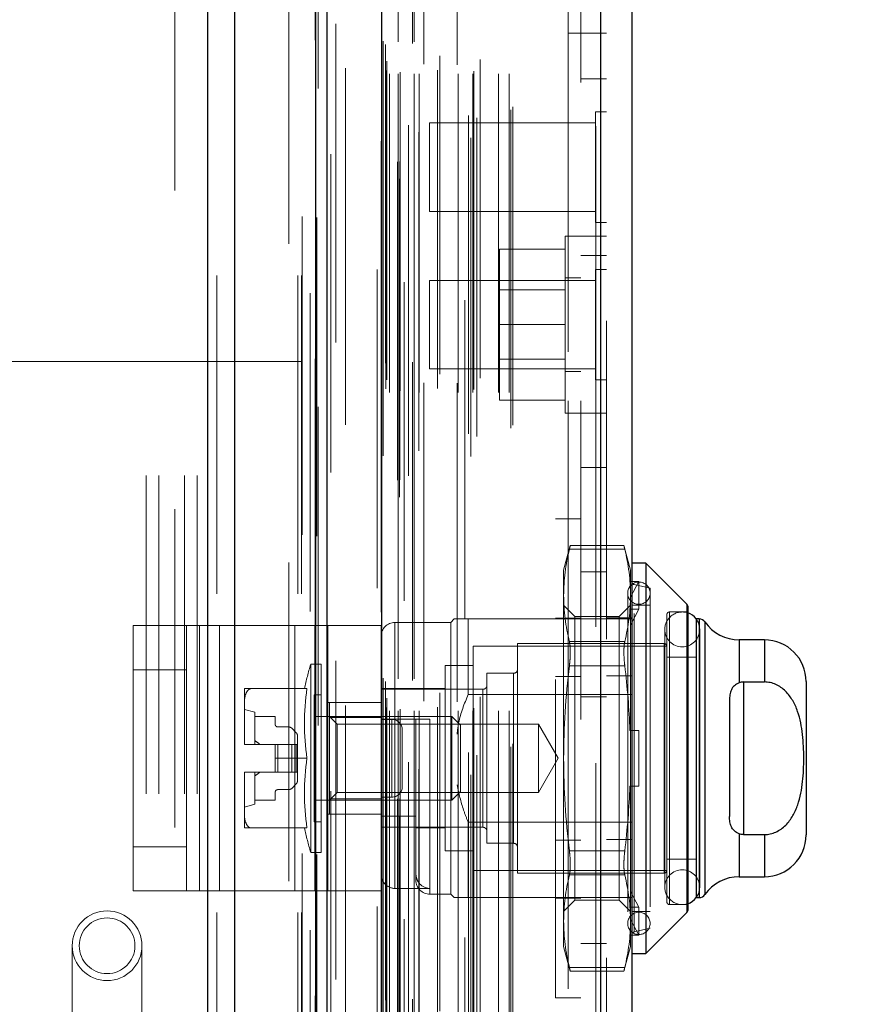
# Model space of a CAD drawing. Header units: inches. Extents: x 0.2 to 10.8, y 0.2 to 8.2.
# Tile 30 of 68: x 1.962 to 2.227, y 4.685 to 4.994. Entities that reach past the tile are written whole.
import ezdxf

# ---------------------------------------------------------------- set-up
doc = ezdxf.new("R2010")
doc.units = ezdxf.units.IN
doc.header["$MEASUREMENT"] = 0
doc.linetypes.add('HIDDEN', pattern=[0.07500000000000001, 0.05, -0.025])
doc.layers.add('DIMENSIONS', color=140, linetype='Continuous')
doc.styles.add('SLDTEXTSTYLE0', font='TXT', dxfattribs={"width": 0.7})
doc.dimstyles.new('SLDDIMSTYLE1', dxfattribs={"dimtxt": 0.0849609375, "dimasz": 0.13, "dimexe": 0, "dimexo": 0.0625, "dimgap": 0.021240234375, "dimtad": 0, "dimtih": 1, "dimtoh": 1, "dimlfac": 9, "dimrnd": 1e-09, "dimzin": 12, "dimdsep": 46, "dimtxsty": 'SLDTEXTSTYLE0', "dimsah": 1, "dimcen": 0.09, "dimadec": 0, "dimazin": 3, "dimtfac": 1, "dimtmove": 0, "dimatfit": 0, "dimfxl": 0, "dimfrac": 2, "dimtolj": 1, "dimtzin": 12, "dimarcsym": 0})

# ---------------------------------------------------------------- blocks, each defined once
blk = doc.blocks.new('_D_8')
at = {"layer": 'DIMENSIONS'}
for p, q in [((1.845469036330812, 4.656529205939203), (1.845469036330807, 5.869270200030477)), ((2.058875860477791, 5.200028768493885), (2.058875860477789, 5.869270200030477)), ((1.268433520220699, 5.744270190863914), (1.239903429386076, 5.744270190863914)), ((1.239903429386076, 5.744270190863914), (1.239903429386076, 5.609239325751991)), ((1.520902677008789, 5.744270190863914), (1.549432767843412, 5.744270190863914)), ((1.549432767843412, 5.744270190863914), (1.549432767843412, 5.609239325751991)), ((1.845469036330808, 5.744270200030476), (1.636034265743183, 5.744270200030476)), ((2.058875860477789, 5.744270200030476), (2.308875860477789, 5.744270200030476)), ((1.239903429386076, 5.609239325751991), (1.268433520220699, 5.609239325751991)), ((1.549432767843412, 5.609239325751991), (1.520902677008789, 5.609239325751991))]:
    blk.add_line(p, q, dxfattribs=at)
for points in [[(1.845469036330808, 5.744270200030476), (1.715469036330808, 5.764270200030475), (1.715469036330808, 5.724270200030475)], [(2.058875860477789, 5.744270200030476), (2.188875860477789, 5.724270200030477), (2.188875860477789, 5.764270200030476)]]:
    blk.add_solid(points, dxfattribs=at)
at = {"layer": 'DIMENSIONS', "char_height": 0.08333333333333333, "attachment_point": 1, "style": 'SLDTEXTSTYLE0'}
for s, insert in [('1.92', (1.26843352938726, 5.870712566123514)), ('48.8', (1.268433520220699, 5.716661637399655))]:
    blk.add_mtext(s, dxfattribs=dict(at, insert=insert))

msp = doc.modelspace()

# ---------------------------------------------------------------- linework, layer by layer
at = {"color": 7, "linetype": 'Continuous', "lineweight": 25}
for p, q in [((2.021441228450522, 3.013917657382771), (2.021441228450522, 5.163912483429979)), ((2.029926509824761, 3.013917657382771), (2.029926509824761, 5.162338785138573)), ((2.055361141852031, 3.013917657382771), (2.055361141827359, 5.150373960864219)), ((2.058875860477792, 3.013917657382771), (2.058875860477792, 5.150028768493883)), ((2.075946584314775, 5.115756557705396), (2.075946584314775, 3.048723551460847)), ((2.144641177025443, 5.103643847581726), (2.144641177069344, 3.060836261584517)), ((2.15455739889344, 5.099716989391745), (2.15455739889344, 3.064763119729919)), ((2.158931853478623, 4.823578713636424), (2.154557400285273, 4.823578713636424)), ((2.171798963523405, 4.810711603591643), (2.158931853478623, 4.823578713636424)), ((2.158931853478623, 4.823578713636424), (2.158931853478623, 4.7010940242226)), ((2.171798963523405, 4.810711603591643), (2.171798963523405, 4.713961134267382)), ((2.172055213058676, 4.810092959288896), (2.172055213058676, 4.714579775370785)), ((2.174679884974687, 4.80608090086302), (2.174679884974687, 4.718591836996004)), ((2.175667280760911, 4.80608090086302), (2.174719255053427, 4.80608090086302)), ((2.175667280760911, 4.80608090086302), (2.175667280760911, 4.718591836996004)), ((2.177462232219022, 4.805143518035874), (2.177462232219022, 4.71952921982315)), ((2.196114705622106, 4.799519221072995), (2.188231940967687, 4.799519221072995)), ((2.188231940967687, 4.799519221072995), (2.188231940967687, 4.78605172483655)), ((2.196114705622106, 4.799519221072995), (2.196114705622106, 4.786296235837)), ((2.189553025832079, 4.786296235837), (2.189553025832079, 4.738376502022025)), ((2.189553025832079, 4.786296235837), (2.196114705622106, 4.786296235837)), ((2.209238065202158, 4.786395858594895), (2.209238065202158, 4.738276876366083)), ((2.185178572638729, 4.780587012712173), (2.185178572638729, 4.744085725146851)), ((2.188231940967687, 4.738621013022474), (2.188231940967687, 4.72515351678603)), ((2.189553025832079, 4.738376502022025), (2.196114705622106, 4.738376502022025)), ((2.196114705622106, 4.738376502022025), (2.196114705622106, 4.72515351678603)), ((2.188231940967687, 4.72515351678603), (2.196114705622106, 4.72515351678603)), ((2.174719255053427, 4.718591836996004), (2.175667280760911, 4.718591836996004)), ((2.158931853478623, 4.7010940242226), (2.171798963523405, 4.713961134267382)), ((2.154557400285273, 4.7010940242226), (2.158931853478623, 4.7010940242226))]:
    msp.add_line(p, q, dxfattribs=at)
at = {"color": 7, "linetype": 'HIDDEN', "lineweight": 18}
for p, q in [((2.021441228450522, 5.163912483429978), (2.021441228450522, 3.013917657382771)), ((2.021441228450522, 5.163912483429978), (2.021441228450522, 3.013917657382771)), ((2.021441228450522, 3.013917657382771), (2.021441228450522, 5.163912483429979)), ((2.024269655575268, 3.013917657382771), (2.024269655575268, 5.162338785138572)), ((2.024269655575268, 3.013917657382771), (2.024269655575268, 5.162338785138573)), ((2.029926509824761, 3.013917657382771), (2.029926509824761, 5.162338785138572)), ((2.049704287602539, 3.013917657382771), (2.049704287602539, 5.150373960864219)), ((2.049704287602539, 3.013917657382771), (2.049704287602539, 5.150373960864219)), ((2.050875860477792, 3.013917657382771), (2.050875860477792, 5.150028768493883)), ((2.055361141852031, 3.013917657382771), (2.055361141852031, 5.150373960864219)), ((2.05570010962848, 3.032096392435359), (2.05570010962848, 5.13238371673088)), ((2.081580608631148, 3.044278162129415), (2.081580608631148, 5.120201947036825)), ((2.081580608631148, 3.044278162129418), (2.081580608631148, 5.120201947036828)), ((2.07455739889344, 5.115756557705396), (2.07455739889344, 3.048723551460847)), ((2.08101355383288, 3.049616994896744), (2.08101355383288, 5.114863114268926)), ((2.081693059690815, 3.049736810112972), (2.081693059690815, 5.11474329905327)), ((2.084430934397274, 3.051036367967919), (2.084430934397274, 5.113443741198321)), ((2.060040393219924, 3.052041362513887), (2.060040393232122, 5.112445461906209)), ((2.060040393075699, 3.052052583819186), (2.060040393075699, 5.112426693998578)), ((2.083107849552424, 5.111782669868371), (2.083107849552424, 3.052658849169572)), ((2.075810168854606, 5.108164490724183), (2.075810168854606, 3.056315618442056)), ((2.075845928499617, 3.056035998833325), (2.075845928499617, 5.108444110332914)), ((2.076447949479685, 3.057320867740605), (2.076447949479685, 5.107159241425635)), ((2.076447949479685, 3.057320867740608), (2.076447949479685, 5.107159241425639)), ((2.103997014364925, 3.057121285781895), (2.103997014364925, 5.107358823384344)), ((2.087628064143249, 3.058909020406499), (2.087628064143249, 5.105573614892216)), ((2.102088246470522, 5.106124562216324), (2.102088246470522, 3.058358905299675)), ((2.143251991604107, 5.103643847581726), (2.143251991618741, 3.060836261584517)), ((2.143251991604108, 3.060836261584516), (2.143251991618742, 5.103643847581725)), ((2.144641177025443, 3.060836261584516), (2.144641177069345, 5.103643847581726)), ((2.084472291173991, 3.061099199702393), (2.084472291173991, 5.103380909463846)), ((2.10587961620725, 3.063358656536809), (2.10587961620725, 5.101133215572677)), ((2.103217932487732, 3.06419116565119), (2.103217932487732, 5.100288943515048)), ((2.116573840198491, 3.06592767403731), (2.116573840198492, 5.098552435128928)), ((2.117150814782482, 3.06690197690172), (2.117150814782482, 5.09757813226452)), ((2.14655739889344, 5.099716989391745), (2.14655739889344, 3.064763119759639)), ((2.064622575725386, 3.067071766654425), (2.064622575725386, 5.097406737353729)), ((2.077342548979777, 3.078302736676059), (2.077342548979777, 5.08617737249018)), ((2.077342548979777, 3.078302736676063), (2.077342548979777, 5.086177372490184)), ((2.078466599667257, 3.077191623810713), (2.078466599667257, 5.087288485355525)), ((2.078466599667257, 3.077191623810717), (2.078466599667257, 5.087288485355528)), ((2.081231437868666, 5.087288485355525), (2.081231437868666, 3.077191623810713)), ((2.081231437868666, 3.077191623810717), (2.081231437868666, 5.087288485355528)), ((2.081786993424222, 3.077747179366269), (2.081786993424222, 5.08673292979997)), ((2.085675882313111, 5.08673292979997), (2.085675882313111, 3.077747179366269)), ((2.086231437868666, 3.077191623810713), (2.086231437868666, 5.087288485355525)), ((2.086231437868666, 5.087288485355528), (2.086231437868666, 3.077191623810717)), ((2.087795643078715, 3.077191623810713), (2.087795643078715, 5.087288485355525)), ((2.093527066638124, 3.078413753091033), (2.093527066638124, 5.086121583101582)), ((2.100023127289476, 3.077191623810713), (2.100023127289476, 5.087288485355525)), ((2.104616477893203, 3.077191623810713), (2.104616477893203, 5.087288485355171)), ((2.104899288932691, 3.078077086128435), (2.104899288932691, 5.086406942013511)), ((2.112662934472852, 3.077191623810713), (2.112662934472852, 5.087288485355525)), ((2.116039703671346, 3.077191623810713), (2.116039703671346, 5.087288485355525)), ((2.116039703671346, 3.077191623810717), (2.116039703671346, 5.087288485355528)), ((2.077668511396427, 3.081184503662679), (2.077668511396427, 5.08329561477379)), ((2.106918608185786, 3.081679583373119), (2.106918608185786, 5.082800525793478)), ((2.134557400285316, 4.989962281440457), (2.134557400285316, 5.08329561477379)), ((2.089248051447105, 5.080257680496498), (2.089248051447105, 3.08422425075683)), ((2.09425696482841, 3.082918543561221), (2.09425696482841, 5.081561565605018)), ((2.09425696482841, 3.082918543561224), (2.09425696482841, 5.081561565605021)), ((2.099664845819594, 5.080094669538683), (2.099664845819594, 3.084387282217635)), ((2.076519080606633, 3.087439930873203), (2.076519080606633, 5.077040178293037)), ((2.076519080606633, 3.087439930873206), (2.076519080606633, 5.07704017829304)), ((2.077248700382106, 3.086409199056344), (2.077248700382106, 5.078070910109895)), ((2.077248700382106, 3.086409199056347), (2.077248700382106, 5.078070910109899)), ((2.056084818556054, 5.07262508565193), (2.05608481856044, 3.091873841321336)), ((2.061596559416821, 3.092893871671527), (2.061596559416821, 5.071586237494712)), ((2.138557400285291, 5.061925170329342), (2.13855740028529, 4.989962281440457)), ((2.011098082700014, 5.040584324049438), (2.011098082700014, 4.617639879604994)), ((2.046875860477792, 3.123806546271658), (2.046875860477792, 5.040584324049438)), ((2.046875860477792, 3.123806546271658), (2.046875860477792, 5.040584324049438)), ((2.046875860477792, 3.12380654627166), (2.046875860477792, 5.040584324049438)), ((2.046875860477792, 3.12380654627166), (2.046875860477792, 5.040584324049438)), ((2.134557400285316, 3.174517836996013), (2.134557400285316, 4.989962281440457)), ((2.134557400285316, 4.989962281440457), (2.146557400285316, 4.989962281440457)), ((2.134557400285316, 3.174517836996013), (2.134557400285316, 4.989962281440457)), ((2.134557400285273, 4.989962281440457), (2.134557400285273, 3.174517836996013)), ((2.134557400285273, 4.989962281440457), (2.134557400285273, 3.174517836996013)), ((2.138557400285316, 3.174517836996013), (2.138557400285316, 4.989962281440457)), ((2.146557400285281, 4.975702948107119), (2.138557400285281, 4.975702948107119)), ((2.143085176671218, 4.965286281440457), (2.143085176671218, 4.930564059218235)), ((2.14655739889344, 4.965286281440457), (2.143085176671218, 4.965286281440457)), ((2.091001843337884, 4.961814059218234), (2.091001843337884, 4.934036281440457)), ((2.143085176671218, 4.961814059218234), (2.091001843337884, 4.961814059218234)), ((2.091001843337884, 4.934036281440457), (2.143085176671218, 4.934036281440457)), ((2.143085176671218, 4.930564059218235), (2.14655739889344, 4.930564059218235)), ((2.133557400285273, 4.926258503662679), (2.133557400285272, 4.898480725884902)), ((2.138557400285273, 4.926258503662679), (2.133557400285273, 4.926258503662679)), ((2.146557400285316, 4.926258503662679), (2.138557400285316, 4.926258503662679)), ((2.133557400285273, 4.922147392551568), (2.113001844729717, 4.922147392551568)), ((2.113001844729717, 4.922147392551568), (2.113001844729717, 4.898480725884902)), ((2.138557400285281, 4.920147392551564), (2.146557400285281, 4.920147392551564)), ((2.143085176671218, 4.915841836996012), (2.143085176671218, 4.88111961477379)), ((2.14655739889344, 4.915841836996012), (2.143085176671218, 4.915841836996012)), ((2.091001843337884, 4.91236961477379), (2.091001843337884, 4.884591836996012)), ((2.143085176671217, 4.91236961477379), (2.091001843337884, 4.91236961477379)), ((2.138557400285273, 4.913202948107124), (2.133557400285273, 4.913202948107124)), ((2.133557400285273, 4.909364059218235), (2.113001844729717, 4.909364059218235)), ((2.133557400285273, 4.898480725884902), (2.113001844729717, 4.898480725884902)), ((2.113001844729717, 4.898480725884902), (2.113001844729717, 4.874814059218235)), ((2.133557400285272, 4.898480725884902), (2.133557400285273, 4.870702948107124)), ((2.113001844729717, 4.887597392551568), (2.133557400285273, 4.887597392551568)), ((1.929264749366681, 4.886917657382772), (2.002098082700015, 4.886917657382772)), ((2.002098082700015, 4.151139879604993), (2.002098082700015, 4.886917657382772)), ((2.002098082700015, 4.886917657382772), (2.006098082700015, 4.886917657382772)), ((2.002098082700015, 4.151139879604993), (2.002098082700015, 4.886917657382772)), ((2.006098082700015, 4.151139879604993), (2.006098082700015, 4.886917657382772)), ((2.006098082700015, 4.886917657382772), (2.018098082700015, 4.886917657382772)), ((2.014098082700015, 4.151139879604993), (2.014098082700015, 4.886917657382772)), ((2.018098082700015, 4.151139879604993), (2.018098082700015, 4.886917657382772)), ((2.018098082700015, 4.886917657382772), (2.050875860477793, 4.886917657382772)), ((2.018098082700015, 4.151139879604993), (2.018098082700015, 4.886917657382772)), ((2.091001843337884, 4.884591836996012), (2.143085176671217, 4.884591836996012)), ((2.133557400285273, 4.88375850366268), (2.138557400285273, 4.88375850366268)), ((2.143085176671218, 4.88111961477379), (2.14655739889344, 4.88111961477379)), ((2.133557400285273, 4.874814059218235), (2.113001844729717, 4.874814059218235)), ((2.133557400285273, 4.870702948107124), (2.138557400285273, 4.870702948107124)), ((2.138557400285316, 4.870702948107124), (2.146557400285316, 4.870702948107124)), ((2.138557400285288, 4.853591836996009), (2.146557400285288, 4.853591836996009)), ((2.130557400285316, 4.68711414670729), (2.130557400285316, 4.837558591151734)), ((2.138557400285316, 4.837558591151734), (2.130557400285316, 4.837558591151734)), ((2.135207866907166, 4.8291738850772), (2.133122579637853, 4.821391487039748)), ((2.152061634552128, 4.8291738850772), (2.135180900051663, 4.8291738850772)), ((2.154119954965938, 4.821391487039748), (2.152034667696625, 4.8291738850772)), ((2.15230974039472, 4.828001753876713), (2.134932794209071, 4.828001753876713)), ((2.15230974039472, 4.828001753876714), (2.134932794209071, 4.828001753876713)), ((2.133122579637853, 4.821391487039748), (2.133122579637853, 4.813479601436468)), ((2.146557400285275, 4.820906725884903), (2.138557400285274, 4.820906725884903)), ((2.154119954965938, 4.821391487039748), (2.154119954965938, 4.813479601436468)), ((2.153947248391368, 4.817854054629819), (2.154119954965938, 4.81728969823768)), ((2.156744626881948, 4.817854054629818), (2.153947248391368, 4.817854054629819)), ((2.154119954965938, 4.812930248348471), (2.156744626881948, 4.817854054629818)), ((2.160244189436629, 4.815704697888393), (2.155235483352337, 4.816861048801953)), ((2.155235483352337, 4.707811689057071), (2.155235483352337, 4.816664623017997)), ((2.156744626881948, 4.809105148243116), (2.156744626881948, 4.817854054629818)), ((2.133122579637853, 4.813479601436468), (2.133122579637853, 4.762336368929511)), ((2.153245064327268, 4.814173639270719), (2.153245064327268, 4.710499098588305)), ((2.154119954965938, 4.813479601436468), (2.154119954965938, 4.771085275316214)), ((2.160244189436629, 4.815704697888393), (2.160244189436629, 4.708968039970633)), ((2.136674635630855, 4.806903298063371), (2.133122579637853, 4.810455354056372)), ((2.154119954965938, 4.810455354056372), (2.150567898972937, 4.806903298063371)), ((2.160244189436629, 4.810455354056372), (2.154557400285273, 4.810455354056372)), ((2.171798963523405, 4.713961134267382), (2.171798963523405, 4.810711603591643)), ((2.136674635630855, 4.806903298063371), (2.136674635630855, 4.717769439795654)), ((2.150567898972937, 4.806903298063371), (2.136674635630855, 4.806903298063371)), ((2.150567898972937, 4.806903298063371), (2.150567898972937, 4.717769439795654)), ((2.156744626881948, 4.809105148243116), (2.153947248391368, 4.809105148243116)), ((2.153947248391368, 4.809105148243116), (2.154119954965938, 4.808540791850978)), ((2.154119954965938, 4.80418134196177), (2.156744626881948, 4.809105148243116)), ((2.16549353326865, 4.80739323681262), (2.16549353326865, 4.717279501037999)), ((2.16636842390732, 4.716404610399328), (2.16636842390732, 4.808268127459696)), ((2.172055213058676, 4.808268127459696), (2.16636842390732, 4.808268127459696)), ((1.998039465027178, 4.720671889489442), (1.998039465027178, 4.804005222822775)), ((1.998039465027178, 4.804005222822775), (2.018875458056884, 4.804005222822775)), ((2.014706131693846, 4.720671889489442), (2.014706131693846, 4.804005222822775)), ((2.018875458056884, 4.720671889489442), (2.018875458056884, 4.804005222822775)), ((2.018875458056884, 4.804005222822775), (2.048732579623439, 4.804005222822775)), ((2.025124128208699, 4.720671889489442), (2.025124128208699, 4.804005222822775)), ((2.048732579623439, 4.720671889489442), (2.048732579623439, 4.804005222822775)), ((2.048732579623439, 4.804005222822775), (2.059150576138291, 4.804005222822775)), ((2.054981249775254, 4.720671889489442), (2.054981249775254, 4.804005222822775)), ((2.075817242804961, 4.804005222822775), (2.059150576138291, 4.804005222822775)), ((2.059150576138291, 4.804005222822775), (2.059150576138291, 4.720671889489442)), ((2.075817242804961, 4.804005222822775), (2.075817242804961, 4.720671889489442)), ((2.097689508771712, 4.804987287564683), (2.080191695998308, 4.804987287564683)), ((2.080191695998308, 4.721482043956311), (2.080191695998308, 4.804786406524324)), ((2.09878312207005, 4.80608090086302), (2.097689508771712, 4.804987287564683)), ((2.097689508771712, 4.804987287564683), (2.097689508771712, 4.719685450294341)), ((2.1031575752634, 4.80608090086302), (2.1031575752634, 4.782382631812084)), ((2.1031575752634, 4.80608090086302), (2.154557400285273, 4.80608090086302)), ((2.130557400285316, 4.806280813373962), (2.138557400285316, 4.806280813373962)), ((2.14655739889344, 4.806480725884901), (2.15455739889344, 4.806480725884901)), ((2.174719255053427, 4.80608090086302), (2.174679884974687, 4.80608090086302)), ((2.175667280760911, 4.718591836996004), (2.175667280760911, 4.80608090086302)), ((2.177462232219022, 4.71952921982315), (2.177462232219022, 4.805143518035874)), ((2.164876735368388, 4.802800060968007), (2.164876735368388, 4.721872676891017)), ((2.175812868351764, 4.721872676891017), (2.175812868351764, 4.802800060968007)), ((2.118686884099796, 4.798425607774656), (2.118686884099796, 4.726247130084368)), ((2.164618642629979, 4.798425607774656), (2.118686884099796, 4.798425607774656)), ((2.15230974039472, 4.798957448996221), (2.134932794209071, 4.79895744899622)), ((2.15230974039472, 4.79895744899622), (2.134932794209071, 4.79895744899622)), ((2.164618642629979, 4.726247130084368), (2.164618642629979, 4.798425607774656)), ((2.188231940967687, 4.78605172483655), (2.188231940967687, 4.799519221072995)), ((2.196114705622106, 4.786296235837), (2.196114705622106, 4.799519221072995)), ((2.104688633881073, 4.797550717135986), (2.104688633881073, 4.727122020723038)), ((2.16549353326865, 4.797550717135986), (2.104688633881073, 4.797550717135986)), ((2.05375129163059, 4.791863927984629), (2.05375129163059, 4.732808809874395)), ((2.057007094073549, 4.791863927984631), (2.05375129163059, 4.791863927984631)), ((2.057007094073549, 4.791863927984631), (2.057007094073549, 4.732808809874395)), ((2.095939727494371, 4.791426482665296), (2.095939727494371, 4.733246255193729)), ((2.104688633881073, 4.791426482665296), (2.095939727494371, 4.791426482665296)), ((2.174679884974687, 4.794051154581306), (2.16549353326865, 4.794051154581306)), ((2.014706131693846, 4.790116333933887), (1.998039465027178, 4.790116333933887)), ((2.109063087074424, 4.789020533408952), (2.109063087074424, 4.735652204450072)), ((2.11737454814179, 4.789020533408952), (2.109063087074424, 4.789020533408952)), ((2.11737454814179, 4.735652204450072), (2.11737454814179, 4.789020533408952)), ((2.15230974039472, 4.791380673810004), (2.134932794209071, 4.791380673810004)), ((2.15230974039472, 4.791380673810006), (2.134932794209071, 4.791380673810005)), ((2.130557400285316, 4.788002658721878), (2.138557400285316, 4.788002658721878)), ((2.14655739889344, 4.788202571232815), (2.15455739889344, 4.788202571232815)), ((2.189553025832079, 4.786296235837), (2.189553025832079, 4.738376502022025)), ((2.03294760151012, 4.784208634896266), (2.03294760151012, 4.779627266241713)), ((2.05256585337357, 4.784208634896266), (2.035050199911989, 4.784208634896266)), ((2.054819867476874, 4.782240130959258), (2.054819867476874, 4.742432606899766)), ((2.057007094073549, 4.782240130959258), (2.054819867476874, 4.782240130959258)), ((2.095939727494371, 4.784208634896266), (2.075817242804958, 4.784208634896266)), ((2.107750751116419, 4.783989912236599), (2.075817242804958, 4.783989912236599)), ((2.1031575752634, 4.782382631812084), (2.154557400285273, 4.782382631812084)), ((2.107750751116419, 4.740682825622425), (2.107750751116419, 4.783788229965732)), ((2.03294760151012, 4.779627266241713), (2.03294760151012, 4.766917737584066)), ((2.075817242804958, 4.779838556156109), (2.059150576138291, 4.779838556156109)), ((2.059631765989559, 4.779834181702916), (2.059631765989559, 4.7750918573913)), ((2.059631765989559, 4.779834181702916), (2.075817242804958, 4.779834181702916)), ((2.138557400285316, 4.781628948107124), (2.146557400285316, 4.781628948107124)), ((2.036228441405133, 4.776772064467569), (2.03294760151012, 4.77764695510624)), ((2.036228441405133, 4.776772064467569), (2.036228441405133, 4.766710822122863)), ((2.036228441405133, 4.775459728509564), (2.042571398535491, 4.775459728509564)), ((2.042571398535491, 4.775459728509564), (2.042571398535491, 4.773053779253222)), ((2.098067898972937, 4.775459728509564), (2.054819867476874, 4.775459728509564)), ((2.062000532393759, 4.773090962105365), (2.059631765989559, 4.775459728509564)), ((2.059631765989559, 4.7750918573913), (2.075817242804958, 4.7750918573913)), ((2.059631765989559, 4.7750918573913), (2.059631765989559, 4.749580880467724)), ((2.062000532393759, 4.773090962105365), (2.062000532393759, 4.751581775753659)), ((2.12524418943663, 4.773090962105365), (2.062000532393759, 4.773090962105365)), ((2.075817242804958, 4.774584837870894), (2.086753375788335, 4.774584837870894)), ((2.079150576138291, 4.774560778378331), (2.075817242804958, 4.774560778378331)), ((2.079150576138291, 4.750116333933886), (2.079150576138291, 4.774560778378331)), ((2.079150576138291, 4.774560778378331), (2.079150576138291, 4.750116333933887)), ((2.086753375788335, 4.744215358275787), (2.086753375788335, 4.774584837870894)), ((2.091127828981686, 4.774584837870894), (2.091127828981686, 4.719879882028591)), ((2.098067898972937, 4.775459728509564), (2.098067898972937, 4.74921300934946)), ((2.100751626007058, 4.772776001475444), (2.098067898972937, 4.775459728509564)), ((2.12524418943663, 4.773090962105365), (2.12524418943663, 4.751581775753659)), ((2.131453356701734, 4.762336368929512), (2.12524418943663, 4.773090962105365)), ((2.043446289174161, 4.772178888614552), (2.046839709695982, 4.772178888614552)), ((2.047767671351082, 4.771794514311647), (2.049186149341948, 4.770376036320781)), ((2.082483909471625, 4.75344966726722), (2.082483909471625, 4.771227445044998)), ((2.100751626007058, 4.772776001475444), (2.100751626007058, 4.75189673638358)), ((2.153947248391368, 4.771085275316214), (2.156744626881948, 4.771085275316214)), ((2.154119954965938, 4.75358746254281), (2.154119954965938, 4.771085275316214)), ((2.156744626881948, 4.75358746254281), (2.156744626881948, 4.771085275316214)), ((2.03294760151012, 4.766917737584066), (2.03294760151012, 4.766710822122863)), ((2.03294760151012, 4.766710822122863), (2.032948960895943, 4.766710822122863)), ((2.032948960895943, 4.766710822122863), (2.042571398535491, 4.766710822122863)), ((2.042571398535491, 4.766710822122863), (2.042571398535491, 4.762336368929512)), ((2.043446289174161, 4.766710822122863), (2.042571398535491, 4.766710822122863)), ((2.043446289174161, 4.766710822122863), (2.043446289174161, 4.757961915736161)), ((2.046839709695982, 4.766710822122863), (2.043446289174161, 4.766710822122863)), ((2.043446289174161, 4.766710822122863), (2.043446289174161, 4.757961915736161)), ((2.047767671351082, 4.766710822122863), (2.046839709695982, 4.766710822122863)), ((2.046839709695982, 4.766710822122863), (2.046839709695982, 4.757961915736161)), ((2.046839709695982, 4.766710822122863), (2.046839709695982, 4.757961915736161)), ((2.047767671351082, 4.766710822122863), (2.047767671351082, 4.757961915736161)), ((2.049186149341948, 4.766710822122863), (2.047767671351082, 4.766710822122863)), ((2.047767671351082, 4.766710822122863), (2.047767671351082, 4.757961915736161)), ((2.049186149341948, 4.766710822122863), (2.049186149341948, 4.757961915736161)), ((2.049570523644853, 4.766710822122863), (2.049186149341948, 4.766710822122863)), ((2.049186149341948, 4.766710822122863), (2.049186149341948, 4.757961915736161)), ((2.049570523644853, 4.76944807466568), (2.049570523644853, 4.766710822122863)), ((2.049570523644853, 4.766710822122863), (2.049570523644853, 4.757961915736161)), ((2.052565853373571, 4.762336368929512), (2.042571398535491, 4.762336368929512)), ((2.042571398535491, 4.757961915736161), (2.042571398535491, 4.762336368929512)), ((2.12524418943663, 4.751581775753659), (2.131453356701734, 4.762336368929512)), ((2.133122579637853, 4.762336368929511), (2.133122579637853, 4.711193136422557)), ((2.03294760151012, 4.757961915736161), (2.03294760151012, 4.757755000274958)), ((2.03294760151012, 4.757961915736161), (2.032948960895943, 4.757961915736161)), ((2.03294760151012, 4.757755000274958), (2.03294760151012, 4.745045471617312)), ((2.032948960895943, 4.757961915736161), (2.042571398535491, 4.757961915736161)), ((2.036228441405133, 4.757961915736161), (2.036228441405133, 4.747900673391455)), ((2.043446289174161, 4.757961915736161), (2.042571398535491, 4.757961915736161)), ((2.046839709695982, 4.757961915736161), (2.043446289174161, 4.757961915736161)), ((2.047767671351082, 4.757961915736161), (2.046839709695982, 4.757961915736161)), ((2.049186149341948, 4.757961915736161), (2.047767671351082, 4.757961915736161)), ((2.049570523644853, 4.757961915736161), (2.049186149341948, 4.757961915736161)), ((2.049570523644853, 4.757961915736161), (2.049570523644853, 4.755224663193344)), ((2.042571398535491, 4.751618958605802), (2.042571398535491, 4.74921300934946)), ((2.046839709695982, 4.752493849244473), (2.043446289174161, 4.752493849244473)), ((2.049186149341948, 4.754296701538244), (2.047767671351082, 4.752878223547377)), ((2.059631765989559, 4.74921300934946), (2.062000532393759, 4.751581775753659)), ((2.062000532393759, 4.751581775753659), (2.12524418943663, 4.751581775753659)), ((2.098067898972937, 4.74921300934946), (2.100751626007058, 4.75189673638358)), ((2.153947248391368, 4.75358746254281), (2.156744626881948, 4.75358746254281)), ((2.154119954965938, 4.75358746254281), (2.154119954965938, 4.711193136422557)), ((2.042571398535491, 4.74921300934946), (2.036228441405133, 4.74921300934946)), ((2.054819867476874, 4.74921300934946), (2.098067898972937, 4.74921300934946)), ((2.059631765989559, 4.749580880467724), (2.059631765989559, 4.744838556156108)), ((2.059631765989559, 4.749580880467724), (2.075817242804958, 4.749580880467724)), ((2.079150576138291, 4.750116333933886), (2.075817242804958, 4.750116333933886)), ((2.03294760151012, 4.747025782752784), (2.036228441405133, 4.747900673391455)), ((2.03294760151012, 4.745045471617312), (2.03294760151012, 4.740464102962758)), ((2.054819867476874, 4.742432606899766), (2.057007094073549, 4.742432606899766)), ((2.075817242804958, 4.744838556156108), (2.059150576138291, 4.744838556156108)), ((2.075817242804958, 4.744215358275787), (2.086753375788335, 4.744215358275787)), ((2.086753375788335, 4.744215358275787), (2.086753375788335, 4.726072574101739)), ((2.1031575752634, 4.742290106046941), (2.1031575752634, 4.718591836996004)), ((2.1031575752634, 4.742290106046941), (2.154557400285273, 4.742290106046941)), ((2.05256585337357, 4.740464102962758), (2.035050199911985, 4.740464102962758)), ((2.075817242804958, 4.740682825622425), (2.107750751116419, 4.740682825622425)), ((2.086753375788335, 4.740464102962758), (2.095939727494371, 4.740464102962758)), ((2.130557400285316, 4.736670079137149), (2.138557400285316, 4.736670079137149)), ((2.14655739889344, 4.736869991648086), (2.15455739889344, 4.736869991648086)), ((2.188231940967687, 4.72515351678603), (2.188231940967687, 4.738621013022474)), ((2.196114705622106, 4.72515351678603), (2.196114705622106, 4.738376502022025)), ((2.014706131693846, 4.734560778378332), (1.998039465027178, 4.734560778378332)), ((2.05375129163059, 4.732808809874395), (2.057007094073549, 4.732808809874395)), ((2.095939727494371, 4.733246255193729), (2.104688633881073, 4.733246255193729)), ((2.109063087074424, 4.735652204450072), (2.11737454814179, 4.735652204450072)), ((2.15230974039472, 4.733292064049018), (2.134932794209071, 4.733292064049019)), ((2.15230974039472, 4.73329206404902), (2.134932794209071, 4.733292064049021)), ((2.16549353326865, 4.730621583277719), (2.174679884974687, 4.730621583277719)), ((2.104688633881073, 4.727122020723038), (2.16549353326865, 4.727122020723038)), ((2.086753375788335, 4.726072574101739), (2.086753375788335, 4.724059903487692)), ((2.118686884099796, 4.726247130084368), (2.164618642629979, 4.726247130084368)), ((2.15230974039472, 4.725715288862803), (2.134932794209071, 4.725715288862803)), ((2.15230974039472, 4.725715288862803), (2.134932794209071, 4.725715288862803)), ((1.998039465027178, 4.720671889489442), (2.018875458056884, 4.720671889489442)), ((2.018875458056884, 4.720671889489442), (2.048732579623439, 4.720671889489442)), ((2.048732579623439, 4.720671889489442), (2.059150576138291, 4.720671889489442)), ((2.075817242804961, 4.720671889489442), (2.059150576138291, 4.720671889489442)), ((2.080191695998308, 4.721482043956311), (2.091127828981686, 4.721482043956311)), ((2.156744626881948, 4.715567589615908), (2.154119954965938, 4.720491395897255)), ((2.091127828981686, 4.719685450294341), (2.097689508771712, 4.719685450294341)), ((2.097689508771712, 4.719685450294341), (2.09878312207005, 4.718591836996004)), ((2.1031575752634, 4.718591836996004), (2.14655739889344, 4.718591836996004)), ((2.130557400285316, 4.718391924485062), (2.138557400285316, 4.718391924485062)), ((2.133122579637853, 4.714217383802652), (2.136674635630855, 4.717769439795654)), ((2.136674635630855, 4.717769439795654), (2.150567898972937, 4.717769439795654)), ((2.14655739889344, 4.718591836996), (2.15455739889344, 4.718591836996)), ((2.150567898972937, 4.717769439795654), (2.154119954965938, 4.714217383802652)), ((2.174679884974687, 4.718591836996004), (2.174719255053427, 4.718591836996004)), ((2.153947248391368, 4.715567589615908), (2.154119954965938, 4.716131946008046)), ((2.153947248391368, 4.715567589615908), (2.156744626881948, 4.715567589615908)), ((2.154557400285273, 4.714217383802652), (2.160244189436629, 4.714217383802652)), ((2.156744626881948, 4.715567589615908), (2.156744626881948, 4.706818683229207)), ((2.16636842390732, 4.716404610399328), (2.172055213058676, 4.716404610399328)), ((2.133122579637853, 4.711193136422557), (2.133122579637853, 4.703281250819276)), ((2.156744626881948, 4.706818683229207), (2.154119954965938, 4.711742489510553)), ((2.154119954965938, 4.711193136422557), (2.154119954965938, 4.703281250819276)), ((2.155235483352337, 4.707811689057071), (2.160244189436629, 4.708968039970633)), ((2.153947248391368, 4.706818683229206), (2.154119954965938, 4.707383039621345)), ((2.153947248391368, 4.706818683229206), (2.156744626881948, 4.706818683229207)), ((1.978889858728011, 4.703484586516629), (1.978889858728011, 4.681612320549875)), ((2.000762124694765, 4.681612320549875), (2.000762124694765, 4.703484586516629)), ((2.133122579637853, 4.703281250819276), (2.135207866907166, 4.695498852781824)), ((2.138557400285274, 4.704240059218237), (2.146557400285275, 4.704240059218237)), ((2.152034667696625, 4.695498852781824), (2.154119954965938, 4.703281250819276)), ((2.15230974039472, 4.69667098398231), (2.134932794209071, 4.696670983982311)), ((2.15230974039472, 4.696670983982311), (2.134932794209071, 4.696670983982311)), ((2.135180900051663, 4.695498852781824), (2.152061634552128, 4.695498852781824)), ((2.130557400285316, 4.68711414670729), (2.138557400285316, 4.68711414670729))]:
    msp.add_line(p, q, dxfattribs=at)
at = {"color": 7, "linetype": 'HIDDEN', "lineweight": 18, "flags": 128}
for points in [[(2.051023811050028, 5.132459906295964), (2.051023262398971, 4.098854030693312), (2.051023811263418, 3.032020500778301)], [(2.053556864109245, 5.108405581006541), (2.053556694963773, 4.098854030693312), (2.053556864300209, 3.056077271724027)], [(2.064622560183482, 3.067073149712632), (2.064622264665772, 3.997222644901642), (2.064622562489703, 5.097407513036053)], [(2.055118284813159, 5.08779686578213), (2.055117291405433, 4.098854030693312), (2.055118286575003, 3.076706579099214)], [(2.055118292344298, 5.087798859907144), (2.055117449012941, 4.124740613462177), (2.055118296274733, 3.076684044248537)], [(2.064606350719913, 3.078956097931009), (2.064606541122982, 4.065601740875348), (2.064606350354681, 5.085522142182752)], [(2.175812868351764, 4.802800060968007), (2.175396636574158, 4.804892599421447), (2.174719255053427, 4.80608090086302)], [(2.174719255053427, 4.718591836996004), (2.175396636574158, 4.719780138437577), (2.175812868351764, 4.721872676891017)]]:
    msp.add_lwpolyline(points, dxfattribs=at)
at = {"color": 7, "linetype": 'HIDDEN', "lineweight": 18}
for radius in [0.01093613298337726, 0.008748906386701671]:
    msp.add_circle((1.989825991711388, 4.703484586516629), radius, dxfattribs=at)
for centre, radius, start, end in [((2.156744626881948, 4.814173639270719), 0.003499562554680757, 0, 180), ((2.155432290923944, 4.817713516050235), 0.0008748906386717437, 180.000000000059, 256.9999999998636), ((2.156744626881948, 4.814173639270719), 0.003499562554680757, 180, 0), ((2.170344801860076, 4.802800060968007), 0.00546806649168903, 71.7719472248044, 180), ((2.166368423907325, 4.807393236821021), 0.0008748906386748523, 90.00000000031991, 179.9999999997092), ((2.080191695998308, 4.800612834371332), 0.004374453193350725, 90, 180), ((2.170344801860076, 4.802800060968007), 0.005468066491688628, 180, 0), ((2.164618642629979, 4.797550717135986), 0.0008748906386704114, 0, 90), ((2.151862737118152, 4.762336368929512), 0.1024584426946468, 163.2503397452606, 167.673954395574), ((2.11737454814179, 4.790332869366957), 0.001312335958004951, 270.0000000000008, 0), ((2.107750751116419, 4.785302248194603), 0.001312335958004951, 270.0000000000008, 3.877732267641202e-11), ((2.126955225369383, 4.773272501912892), 0.07518894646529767, 171.6367379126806, 188.363262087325), ((2.043446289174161, 4.773053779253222), 0.0008748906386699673, 180, 270.0000000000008), ((2.079150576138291, 4.771227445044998), 0.00333333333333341, 0, 90), ((2.046839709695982, 4.770866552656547), 0.001312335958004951, 45.00000000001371, 90), ((2.048258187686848, 4.76944807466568), 0.001312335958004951, 0, 45.00000000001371), ((2.048444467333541, 4.766916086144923), 0.01549686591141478, 179.993894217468, 180.7589344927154), ((2.048444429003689, 4.766916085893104), 0.01549682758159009, 179.993893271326, 180.7589354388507), ((2.126955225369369, 4.751400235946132), 0.07518894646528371, 171.6367379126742, 188.3632620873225), ((2.048444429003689, 4.75775665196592), 0.01549682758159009, 179.2410645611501, 180.0061067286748), ((2.048444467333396, 4.757756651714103), 0.01549686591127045, 179.2410655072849, 180.0061057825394), ((2.048258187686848, 4.755224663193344), 0.001312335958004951, 314.9999999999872, 0), ((2.043446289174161, 4.751618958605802), 0.0008748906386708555, 90, 180), ((2.046839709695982, 4.753806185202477), 0.001312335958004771, 270.0000000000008, 314.9999999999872), ((2.079150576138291, 4.75344966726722), 0.003333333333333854, 270.0000000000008, 0), ((2.151862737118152, 4.762336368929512), 0.1024584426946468, 192.3260456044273, 196.7496602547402), ((2.107750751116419, 4.739370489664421), 0.001312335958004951, 359.999999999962, 90), ((2.11737454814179, 4.734339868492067), 0.001312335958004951, 0, 90), ((2.164618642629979, 4.727122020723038), 0.0008748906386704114, 270.0000000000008, 0), ((2.170344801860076, 4.721872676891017), 0.005468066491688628, 0, 180), ((2.091127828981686, 4.724059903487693), 0.004374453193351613, 180.0000000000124, 270.0000000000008), ((2.170344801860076, 4.721872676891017), 0.00546806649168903, 180, 288.2280527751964), ((2.166368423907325, 4.717279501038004), 0.0008748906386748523, 180.0000000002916, 269.9999999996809), ((2.156744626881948, 4.710499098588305), 0.003499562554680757, 0, 180), ((2.156744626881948, 4.710499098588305), 0.003499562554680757, 180, 0), ((2.155432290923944, 4.706959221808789), 0.0008748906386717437, 103.0000000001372, 179.9999999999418)]:
    msp.add_arc(centre, radius, start, end, dxfattribs=at)
at = {"color": 7, "linetype": 'Continuous', "lineweight": 25}
for centre, radius, start, end in [((2.171180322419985, 4.810092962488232), 0.0008748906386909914, 4.653278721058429e-10, 44.9999999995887), ((2.170344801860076, 4.802800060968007), 0.00546806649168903, 36.86989764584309, 71.7719472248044), ((2.175667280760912, 4.803893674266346), 0.002187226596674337, 34.84990457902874, 90.00000000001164), ((2.188231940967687, 4.812642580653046), 0.01312335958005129, 214.849904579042, 270.0000000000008), ((2.196114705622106, 4.786395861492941), 0.01312335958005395, 3.877732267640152e-12, 90), ((2.196114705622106, 4.738276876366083), 0.01312335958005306, 270.0000000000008, 0), ((2.188231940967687, 4.712030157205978), 0.01312335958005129, 90, 145.1500954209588), ((2.170344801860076, 4.721872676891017), 0.00546806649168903, 288.2280527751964, 323.1301023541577), ((2.175667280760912, 4.720779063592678), 0.002187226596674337, 269.9999999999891, 325.1500954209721), ((2.171180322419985, 4.714579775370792), 0.0008748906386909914, 315.0000000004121, 359.9999999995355)]:
    msp.add_arc(centre, radius, start, end, dxfattribs=at)
at = {"color": 7, "linetype": 'HIDDEN', "lineweight": 18}
for points, knots in [([(2.13518087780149, 4.829058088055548), (2.135187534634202, 4.829086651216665), (2.135210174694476, 4.829183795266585), (2.135079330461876, 4.828622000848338), (2.134952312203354, 4.828084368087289), (2.134932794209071, 4.828001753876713)], [0, 0, 0, 0, 0.2606228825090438, 0.886385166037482, 1, 1, 1, 1]), ([(2.15230974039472, 4.828001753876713), (2.152207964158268, 4.828434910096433), (2.152046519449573, 4.829122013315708), (2.152057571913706, 4.829075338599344), (2.152061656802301, 4.829058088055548)], [0, 0, 0, 0, 0.6304092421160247, 1, 1, 1, 1]), ([(2.103157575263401, 4.80608090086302), (2.102086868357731, 4.80608090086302), (2.099912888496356, 4.806080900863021), (2.098576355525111, 4.80608090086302), (2.098867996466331, 4.806080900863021), (2.09890648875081, 4.80608090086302)], [0, 0, 0, 0, 0.4572276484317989, 0.9283620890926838, 1, 1, 1, 1]), ([(2.134932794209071, 4.79895744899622), (2.135023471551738, 4.798574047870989), (2.135091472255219, 4.798112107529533), (2.135184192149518, 4.79703318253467), (2.135207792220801, 4.796417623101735), (2.135207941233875, 4.795098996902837), (2.135184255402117, 4.794377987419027), (2.135092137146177, 4.792908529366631), (2.13502347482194, 4.792147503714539), (2.134932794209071, 4.791380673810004)], [0, 0, 0, 0, 0.25, 0.25, 0.5, 0.5, 0.75, 0.75, 1, 1, 1, 1]), ([(2.15230974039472, 4.791380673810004), (2.152219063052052, 4.792147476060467), (2.152151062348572, 4.792899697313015), (2.152058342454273, 4.794375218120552), (2.15203474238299, 4.79509231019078), (2.152034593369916, 4.796411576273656), (2.152058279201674, 4.797030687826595), (2.152150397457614, 4.798106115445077), (2.152219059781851, 4.798574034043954), (2.15230974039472, 4.79895744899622)], [0, 0, 0, 0, 0.25, 0.25, 0.5, 0.5, 0.75, 0.75, 1, 1, 1, 1]), ([(2.035050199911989, 4.784208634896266), (2.034791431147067, 4.784191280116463), (2.034551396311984, 4.784093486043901), (2.034148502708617, 4.783820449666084), (2.033982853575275, 4.7836474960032), (2.033566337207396, 4.783090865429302), (2.033390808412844, 4.782672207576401), (2.03300778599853, 4.781390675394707), (2.03294760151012, 4.780508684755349), (2.03294760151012, 4.779627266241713)], [0, 0, 0, 0, 0.1249999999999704, 0.1249999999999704, 0.2499999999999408, 0.2499999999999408, 0.4999999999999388, 0.4999999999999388, 1, 1, 1, 1]), ([(2.03294760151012, 4.784208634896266), (2.03294760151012, 4.784208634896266), (2.033007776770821, 4.784208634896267), (2.03339142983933, 4.784208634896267), (2.033569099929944, 4.784208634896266), (2.033981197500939, 4.784208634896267), (2.034147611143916, 4.784208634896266), (2.034551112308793, 4.784208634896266), (2.034791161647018, 4.784208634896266), (2.035050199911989, 4.784208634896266)], [0, 0, 0, 0, 0.5000000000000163, 0.5000000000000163, 0.7500000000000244, 0.7500000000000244, 0.8750000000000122, 0.8750000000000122, 1, 1, 1, 1]), ([(2.1031575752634, 4.782382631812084), (2.101961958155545, 4.7794510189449), (2.10030813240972, 4.775395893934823), (2.099804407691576, 4.771069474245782), (2.099664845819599, 4.769870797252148)], [0, 0, 0, 0, 0.7229401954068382, 0.9999999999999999, 0.9999999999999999, 0.9999999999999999, 0.9999999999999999]), ([(2.091127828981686, 4.774584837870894), (2.090535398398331, 4.774584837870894), (2.089953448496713, 4.774584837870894), (2.088881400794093, 4.774584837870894), (2.088394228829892, 4.774584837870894), (2.087597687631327, 4.774584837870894), (2.087281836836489, 4.774584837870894), (2.08686202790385, 4.774584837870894), (2.086753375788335, 4.774584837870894), (2.086753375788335, 4.774584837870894)], [0, 0, 0, 0, 0.25, 0.25, 0.5, 0.5, 0.75, 0.75, 1, 1, 1, 1]), ([(2.099664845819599, 4.753951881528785), (2.100247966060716, 4.751300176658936), (2.101123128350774, 4.747320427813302), (2.102648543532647, 4.743548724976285), (2.1031575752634, 4.742290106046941)], [0, 0, 0, 0, 0.6662995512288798, 1, 1, 1, 1]), ([(2.03294760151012, 4.745045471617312), (2.03294760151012, 4.744163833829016), (2.033007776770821, 4.74328128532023), (2.033391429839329, 4.741998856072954), (2.033569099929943, 4.741578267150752), (2.033981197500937, 4.741027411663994), (2.034147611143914, 4.74085301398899), (2.034551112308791, 4.740579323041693), (2.034791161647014, 4.740481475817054), (2.035050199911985, 4.740464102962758)], [0, 0, 0, 0, 0.5000000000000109, 0.5000000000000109, 0.7500000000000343, 0.7500000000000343, 0.8750000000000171, 0.8750000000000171, 1, 1, 1, 1]), ([(2.035050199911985, 4.740464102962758), (2.034791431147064, 4.740464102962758), (2.034551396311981, 4.740464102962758), (2.034148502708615, 4.740464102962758), (2.033982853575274, 4.740464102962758), (2.033566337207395, 4.740464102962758), (2.033390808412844, 4.740464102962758), (2.033007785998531, 4.740464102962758), (2.03294760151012, 4.740464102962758), (2.03294760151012, 4.740464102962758)], [0, 0, 0, 0, 0.1249999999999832, 0.1249999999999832, 0.2499999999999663, 0.2499999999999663, 0.4999999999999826, 0.4999999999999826, 1, 1, 1, 1]), ([(2.134932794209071, 4.733292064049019), (2.135023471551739, 4.732525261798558), (2.135091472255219, 4.73177304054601), (2.135184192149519, 4.730297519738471), (2.135207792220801, 4.729580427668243), (2.135207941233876, 4.728261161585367), (2.135184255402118, 4.727642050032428), (2.135092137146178, 4.726566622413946), (2.135023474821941, 4.726098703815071), (2.134932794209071, 4.725715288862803)], [0, 0, 0, 0, 0.25, 0.25, 0.5, 0.5, 0.75, 0.75, 1, 1, 1, 1]), ([(2.15230974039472, 4.725715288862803), (2.152219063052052, 4.726098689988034), (2.152151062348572, 4.726560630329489), (2.152058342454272, 4.727639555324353), (2.15203474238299, 4.728255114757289), (2.152034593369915, 4.729573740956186), (2.152058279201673, 4.730294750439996), (2.152150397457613, 4.731764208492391), (2.152219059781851, 4.732525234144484), (2.15230974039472, 4.733292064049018)], [0, 0, 0, 0, 0.25, 0.25, 0.5, 0.5, 0.75, 0.75, 1, 1, 1, 1]), ([(2.075817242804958, 4.726072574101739), (2.075817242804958, 4.725480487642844), (2.075923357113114, 4.72490066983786), (2.076345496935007, 4.723800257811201), (2.076657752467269, 4.723294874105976), (2.077856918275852, 4.722005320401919), (2.079005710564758, 4.721482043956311), (2.080191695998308, 4.721482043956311)], [0, 0, 0, 0, 0.2499999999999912, 0.2499999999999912, 0.4999999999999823, 0.4999999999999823, 1, 1, 1, 1]), ([(2.086753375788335, 4.726072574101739), (2.086753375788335, 4.725480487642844), (2.086859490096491, 4.72490066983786), (2.087281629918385, 4.7238002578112), (2.087593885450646, 4.723294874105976), (2.088793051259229, 4.722005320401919), (2.089941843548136, 4.721482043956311), (2.091127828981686, 4.721482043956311)], [0, 0, 0, 0, 0.25, 0.25, 0.5, 0.5, 1, 1, 1, 1]), ([(2.103157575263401, 4.718591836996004), (2.10208686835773, 4.718591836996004), (2.099912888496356, 4.718591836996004), (2.098576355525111, 4.718591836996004), (2.098867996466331, 4.718591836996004), (2.09890648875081, 4.718591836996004)], [0, 0, 0, 0, 0.4572276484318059, 0.9283620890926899, 1, 1, 1, 1]), ([(2.134932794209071, 4.696670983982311), (2.135034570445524, 4.696237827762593), (2.135196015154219, 4.695550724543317), (2.135184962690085, 4.695597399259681), (2.13518087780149, 4.695614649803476)], [0, 0, 0, 0, 0.6304092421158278, 1, 1, 1, 1]), ([(2.152061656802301, 4.695614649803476), (2.152054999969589, 4.69558608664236), (2.152032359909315, 4.69548894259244), (2.152163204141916, 4.696050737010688), (2.152290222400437, 4.696588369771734), (2.15230974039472, 4.69667098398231)], [0, 0, 0, 0, 0.2606228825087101, 0.886385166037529, 1, 1, 1, 1])]:
    msp.add_open_spline(points, degree=3, knots=knots, dxfattribs=at)
for points in [[(2.134932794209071, 4.828001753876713), (2.133791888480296, 4.823177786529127), (2.133122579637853, 4.818339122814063), (2.133122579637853, 4.813479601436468)], [(2.154119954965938, 4.813479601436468), (2.154119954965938, 4.818339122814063), (2.153450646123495, 4.823177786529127), (2.15230974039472, 4.828001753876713)], [(2.133122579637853, 4.813479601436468), (2.133122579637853, 4.808620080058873), (2.133791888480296, 4.803781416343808), (2.134932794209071, 4.798957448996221)], [(2.15230974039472, 4.798957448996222), (2.153450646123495, 4.803781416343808), (2.154119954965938, 4.808620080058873), (2.154119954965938, 4.813479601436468)], [(2.134932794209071, 4.791380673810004), (2.133791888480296, 4.781732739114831), (2.133122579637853, 4.772055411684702), (2.133122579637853, 4.762336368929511)], [(2.153947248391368, 4.771085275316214), (2.153680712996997, 4.77787294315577), (2.153107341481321, 4.784635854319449), (2.15230974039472, 4.791380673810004)], [(2.036228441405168, 4.767850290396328), (2.036750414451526, 4.767476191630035), (2.037269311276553, 4.767097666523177), (2.03778190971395, 4.766710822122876)], [(2.133122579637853, 4.762336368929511), (2.133122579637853, 4.752617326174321), (2.133791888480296, 4.742939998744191), (2.134932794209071, 4.733292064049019)], [(2.037781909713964, 4.757961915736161), (2.037269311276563, 4.757575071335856), (2.036750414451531, 4.757196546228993), (2.036228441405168, 4.756822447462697)], [(2.15230974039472, 4.733292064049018), (2.153107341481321, 4.740036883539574), (2.153680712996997, 4.746799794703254), (2.153947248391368, 4.75358746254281)], [(2.133122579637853, 4.711193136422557), (2.133122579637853, 4.716052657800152), (2.133791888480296, 4.720891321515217), (2.134932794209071, 4.725715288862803)], [(2.154119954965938, 4.711193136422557), (2.154119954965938, 4.716052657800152), (2.153450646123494, 4.720891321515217), (2.15230974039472, 4.725715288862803)], [(2.134932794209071, 4.696670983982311), (2.133791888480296, 4.701494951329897), (2.133122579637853, 4.706333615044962), (2.133122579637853, 4.711193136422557)], [(2.15230974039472, 4.69667098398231), (2.153450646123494, 4.701494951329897), (2.154119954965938, 4.706333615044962), (2.154119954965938, 4.711193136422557)]]:
    msp.add_open_spline(points, degree=3, dxfattribs=at)
at = {"color": 7, "linetype": 'Continuous', "lineweight": 25}
for points, knots in [([(2.188231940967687, 4.78605172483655), (2.187631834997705, 4.785822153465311), (2.187118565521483, 4.785511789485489), (2.18629283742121, 4.784754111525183), (2.185982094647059, 4.784306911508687), (2.185534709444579, 4.783344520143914), (2.185391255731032, 4.782822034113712), (2.185213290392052, 4.781731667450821), (2.185178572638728, 4.781167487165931), (2.185178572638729, 4.780587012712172)], [0, 0, 0, 0, 0.25, 0.25, 0.5, 0.5, 0.75, 0.75, 1, 1, 1, 1]), ([(2.196114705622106, 4.738376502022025), (2.196747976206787, 4.738376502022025), (2.197367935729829, 4.738447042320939), (2.198583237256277, 4.738718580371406), (2.199185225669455, 4.738923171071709), (2.200326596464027, 4.739445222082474), (2.200865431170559, 4.739760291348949), (2.201886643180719, 4.740486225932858), (2.202369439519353, 4.740899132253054), (2.203693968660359, 4.742222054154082), (2.204439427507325, 4.743238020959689), (2.205686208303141, 4.745409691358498), (2.206180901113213, 4.746548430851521), (2.206992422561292, 4.748899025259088), (2.207309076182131, 4.750118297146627), (2.207802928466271, 4.752554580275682), (2.207982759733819, 4.753777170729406), (2.208388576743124, 4.7574538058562), (2.208489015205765, 4.759916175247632), (2.208486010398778, 4.764854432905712), (2.208381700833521, 4.767341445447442), (2.207824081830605, 4.772269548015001), (2.207364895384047, 4.774731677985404), (2.206139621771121, 4.778224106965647), (2.205636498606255, 4.779364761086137), (2.204383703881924, 4.78151531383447), (2.203642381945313, 4.782513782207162), (2.201862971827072, 4.784267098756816), (2.200864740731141, 4.78498599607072), (2.199157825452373, 4.785759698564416), (2.198563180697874, 4.785959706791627), (2.197358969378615, 4.786226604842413), (2.196743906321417, 4.786296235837), (2.196114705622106, 4.786296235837)], [0, 0, 0, 0, 0.03124999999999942, 0.03124999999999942, 0.06249999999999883, 0.06249999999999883, 0.09374999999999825, 0.09374999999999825, 0.1249999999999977, 0.1249999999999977, 0.1874999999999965, 0.1874999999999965, 0.2499999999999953, 0.2499999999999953, 0.3124999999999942, 0.3124999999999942, 0.374999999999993, 0.374999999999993, 0.4999999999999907, 0.4999999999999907, 0.6249999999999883, 0.6249999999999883, 0.749999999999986, 0.749999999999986, 0.8124999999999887, 0.8124999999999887, 0.8749999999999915, 0.8749999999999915, 0.9374999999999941, 0.9374999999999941, 0.968749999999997, 0.968749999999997, 1, 1, 1, 1]), ([(2.188231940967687, 4.738621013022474), (2.187631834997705, 4.738850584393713), (2.187118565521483, 4.739160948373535), (2.18629283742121, 4.739918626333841), (2.185982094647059, 4.740365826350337), (2.185534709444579, 4.74132821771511), (2.185391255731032, 4.741850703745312), (2.185213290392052, 4.742941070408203), (2.185178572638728, 4.743505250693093), (2.185178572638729, 4.744085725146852)], [0, 0, 0, 0, 0.25, 0.25, 0.5, 0.5, 0.75, 0.75, 1, 1, 1, 1])]:
    msp.add_open_spline(points, degree=3, knots=knots, dxfattribs=at)
for points in [[(2.189553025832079, 4.786296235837), (2.189092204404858, 4.786296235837), (2.188644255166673, 4.786209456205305), (2.188231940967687, 4.786051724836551)], [(2.189553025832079, 4.738376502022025), (2.189092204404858, 4.738376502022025), (2.188644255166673, 4.738463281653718), (2.188231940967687, 4.738621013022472)]]:
    msp.add_open_spline(points, degree=3, dxfattribs=at)

# ---------------------------------------------------------------- dimensions: what is measured, and where the dimension line sits
at = {"layer": 'DIMENSIONS'}
dim = msp.add_linear_dim(base=(2.058875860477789, 5.744270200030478), p1=(1.845469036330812, 4.606529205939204), p2=(2.058875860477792, 5.150028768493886), angle=2.384594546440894e-13, dimstyle='SLDDIMSTYLE1', dxfattribs=at)
dim.commit()
dim.dimension.update_dxf_attribs({"geometry": '_D_8', "text_midpoint": (1.394668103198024, 5.744270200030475), "dimtype": 160})

doc.saveas('drawing.dxf')
